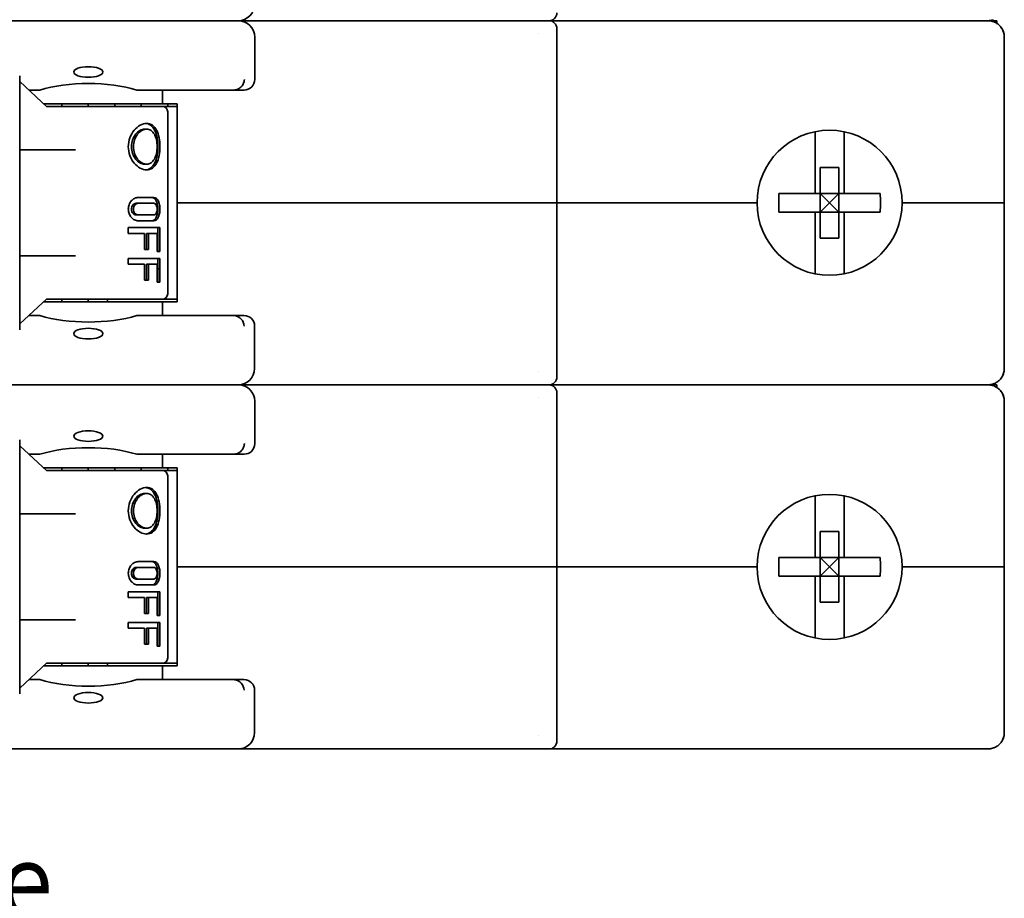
# Model space of a CAD drawing. Header units: millimetres. Extents: x 191 to 396, y 67 to 223.
# Tile 13 of 14: x 349 to 396, y 152 to 194. Entities that reach past the tile are written whole.
import ezdxf

# ---------------------------------------------------------------- set-up
doc = ezdxf.new("R2010")
doc.units = ezdxf.units.MM
doc.layers.add('Symbol (ISO)', color=7, linetype='Continuous', lineweight=25)
doc.layers.add('Visible (ISO)', color=7, linetype='Continuous', lineweight=35)
doc.styles.add('Label Text (ISO)', font='TAHOMA.TTF')

msp = doc.modelspace()

# ---------------------------------------------------------------- linework, layer by layer
at = {"layer": 'Visible (ISO)'}
for p, q in [((359.717, 194.343), (345.318, 194.343)), ((374.507, 194.343), (359.717, 194.343)), ((359.717, 194.343), (374.507, 194.343)), ((374.507, 194.343), (374.615, 194.343)), ((374.507, 194.343), (374.507, 194.343)), ((374.615, 194.343), (374.507, 194.343)), ((395.266, 194.343), (374.615, 194.343)), ((374.615, 194.343), (395.266, 194.343)), ((395.266, 194.343), (395.672, 194.343)), ((395.672, 194.343), (395.266, 194.343)), ((395.672, 194.343), (396.101, 194.343)), ((396.101, 194.216), (396.101, 194.343)), ((374.133, 193.713), (374.133, 193.713)), ((374.996, 185.605), (374.996, 193.962)), ((360.504, 193.555), (360.504, 191.522)), ((396.459, 185.605), (396.459, 193.555)), ((349.226, 179.509), (349.226, 191.701)), ((350.526, 190.214), (349.226, 191.418)), ((349.662, 191.014), (350.196, 191.014)), ((354.839, 191.014), (359.494, 191.014)), ((356.073, 191.014), (356.073, 190.355)), ((359.996, 191.014), (359.494, 191.014)), ((350.374, 190.355), (356.073, 190.355)), ((351.247, 190.355), (351.247, 190.228)), ((352.517, 190.355), (352.517, 190.228)), ((353.787, 190.355), (353.787, 190.228)), ((355.057, 190.355), (355.057, 190.228)), ((356.073, 190.355), (356.785, 190.355)), ((356.327, 190.355), (356.327, 190.228)), ((356.785, 185.605), (356.785, 190.355)), ((351.009, 190.228), (350.511, 190.228)), ((351.572, 190.228), (351.009, 190.228)), ((351.572, 190.228), (356.073, 190.228)), ((356.132, 190.228), (356.073, 190.228)), ((356.676, 190.228), (356.132, 190.228)), ((356.327, 181.236), (356.327, 189.974)), ((356.785, 190.228), (356.676, 190.228)), ((355.224, 189.136), (355.318, 189.136)), ((387.379, 186.049), (387.379, 189.014)), ((388.776, 189.014), (388.776, 186.049)), ((349.262, 188.018), (349.262, 188.018)), ((349.293, 188.145), (349.293, 188.145)), ((349.293, 188.145), (351.901, 188.145)), ((355.224, 187.459), (355.318, 187.459)), ((387.633, 186.049), (387.633, 187.303)), ((387.633, 187.303), (388.522, 187.303)), ((388.522, 186.049), (388.522, 187.303)), ((354.908, 185.859), (355.666, 185.859)), ((387.379, 186.049), (385.646, 186.049)), ((387.633, 186.049), (387.379, 186.049)), ((387.633, 186.049), (388.522, 186.049)), ((387.633, 186.049), (388.077, 185.605)), ((387.633, 185.16), (387.633, 186.049)), ((388.077, 185.605), (388.522, 186.049)), ((388.776, 186.049), (388.522, 186.049)), ((388.522, 185.16), (388.522, 186.049)), ((390.509, 186.049), (388.776, 186.049)), ((354.814, 185.58), (354.908, 185.58)), ((355.666, 185.58), (354.908, 185.58)), ((373.803, 185.605), (356.785, 185.605)), ((356.785, 185.605), (356.785, 180.855)), ((373.803, 185.605), (356.785, 185.605)), ((374.996, 185.605), (373.803, 185.605)), ((373.803, 185.605), (374.996, 185.605)), ((384.598, 185.605), (374.996, 185.605)), ((374.996, 185.605), (374.996, 177.248)), ((384.598, 185.605), (374.996, 185.605)), ((387.379, 185.16), (385.646, 185.16)), ((387.633, 185.16), (387.379, 185.16)), ((387.379, 182.196), (387.379, 185.16)), ((388.077, 185.605), (387.633, 185.16)), ((387.633, 183.907), (387.633, 185.16)), ((387.633, 185.16), (388.522, 185.16)), ((388.522, 185.16), (388.077, 185.605)), ((388.522, 183.907), (388.522, 185.16)), ((388.776, 185.16), (388.522, 185.16)), ((388.776, 185.16), (388.776, 182.196)), ((390.509, 185.16), (388.776, 185.16)), ((395.266, 185.605), (391.557, 185.605)), ((395.266, 185.605), (391.557, 185.605)), ((396.459, 185.605), (395.266, 185.605)), ((395.266, 185.605), (396.459, 185.605)), ((396.459, 185.605), (396.459, 177.655)), ((354.908, 185.021), (354.814, 185.021)), ((354.908, 185.021), (355.666, 185.021)), ((355.666, 184.741), (354.908, 184.741)), ((354.437, 184.132), (354.437, 184.411)), ((354.437, 184.411), (355.952, 184.411)), ((355.855, 184.411), (355.855, 183.268)), ((355.952, 183.268), (355.952, 184.411)), ((355.221, 184.132), (354.437, 184.132)), ((355.221, 183.37), (355.221, 184.132)), ((355.317, 183.37), (355.317, 184.132)), ((355.317, 184.132), (355.411, 184.132)), ((355.817, 184.132), (355.411, 184.132)), ((355.411, 183.37), (355.411, 184.132)), ((355.817, 183.268), (355.817, 184.132)), ((387.633, 183.907), (388.522, 183.907)), ((355.411, 183.37), (355.221, 183.37)), ((355.952, 183.268), (355.817, 183.268)), ((351.901, 183.065), (349.293, 183.065)), ((349.293, 183.065), (349.293, 183.065)), ((354.437, 182.659), (354.437, 182.938)), ((354.437, 182.938), (355.952, 182.938)), ((355.855, 182.938), (355.855, 181.795)), ((355.952, 181.795), (355.952, 182.938)), ((355.221, 182.659), (354.437, 182.659)), ((355.221, 181.897), (355.221, 182.659)), ((355.317, 181.897), (355.317, 182.659)), ((355.317, 182.659), (355.411, 182.659)), ((355.817, 182.659), (355.411, 182.659)), ((355.411, 181.897), (355.411, 182.659)), ((355.817, 181.795), (355.817, 182.659)), ((355.855, 182.43), (355.952, 182.43)), ((355.411, 181.897), (355.221, 181.897)), ((355.952, 181.795), (355.817, 181.795)), ((349.226, 179.792), (350.526, 180.996)), ((350.511, 180.982), (351.009, 180.982)), ((351.009, 180.982), (351.572, 180.982)), ((351.247, 180.855), (351.247, 180.982)), ((356.073, 180.982), (351.572, 180.982)), ((352.517, 180.855), (352.517, 180.982)), ((353.446, 180.982), (353.442, 180.855)), ((356.073, 180.982), (356.132, 180.982)), ((356.132, 180.982), (356.676, 180.982)), ((356.676, 180.982), (356.785, 180.982)), ((356.073, 180.855), (350.374, 180.855)), ((356.785, 180.855), (356.073, 180.855)), ((356.073, 180.195), (356.073, 180.855)), ((349.661, 180.195), (350.194, 180.195)), ((354.84, 180.195), (359.483, 180.195)), ((359.985, 180.195), (359.483, 180.195)), ((360.493, 179.687), (360.493, 177.655)), ((374.133, 177.497), (374.133, 177.497)), ((359.717, 176.867), (345.318, 176.867)), ((374.507, 176.867), (359.717, 176.867)), ((359.717, 176.867), (374.507, 176.867)), ((374.507, 176.867), (374.615, 176.867)), ((374.507, 176.867), (374.507, 176.867)), ((374.615, 176.867), (374.507, 176.867)), ((395.266, 176.867), (374.615, 176.867)), ((374.615, 176.867), (395.266, 176.867)), ((395.266, 176.867), (395.672, 176.867)), ((395.672, 176.867), (395.266, 176.867)), ((396.101, 176.867), (395.672, 176.867)), ((396.101, 176.74), (396.101, 176.867)), ((374.133, 176.237), (374.133, 176.237)), ((374.996, 168.13), (374.996, 176.486)), ((360.504, 176.08), (360.504, 174.047)), ((396.459, 168.13), (396.459, 176.08)), ((349.226, 162.034), (349.226, 174.226)), ((350.526, 172.739), (349.226, 173.943)), ((349.662, 173.539), (350.196, 173.539)), ((354.839, 173.539), (359.494, 173.539)), ((356.073, 173.539), (356.073, 172.88)), ((359.996, 173.539), (359.494, 173.539)), ((350.374, 172.88), (356.073, 172.88)), ((351.247, 172.88), (351.247, 172.753)), ((352.517, 172.88), (352.517, 172.753)), ((353.787, 172.88), (353.787, 172.753)), ((355.057, 172.88), (355.057, 172.753)), ((356.073, 172.88), (356.785, 172.88)), ((356.327, 172.88), (356.327, 172.753)), ((356.785, 168.13), (356.785, 172.88)), ((351.009, 172.753), (350.511, 172.753)), ((351.572, 172.753), (351.009, 172.753)), ((351.572, 172.753), (356.073, 172.753)), ((356.132, 172.753), (356.073, 172.753)), ((356.676, 172.753), (356.132, 172.753)), ((356.327, 163.761), (356.327, 172.499)), ((356.785, 172.753), (356.676, 172.753)), ((355.224, 171.66), (355.318, 171.66)), ((387.379, 168.574), (387.379, 171.539)), ((388.776, 171.539), (388.776, 168.574)), ((349.262, 170.543), (349.262, 170.543)), ((349.293, 170.67), (351.901, 170.67)), ((355.224, 169.984), (355.318, 169.984)), ((387.633, 168.574), (387.633, 169.828)), ((387.633, 169.828), (388.522, 169.828)), ((388.522, 168.574), (388.522, 169.828)), ((354.908, 168.384), (355.666, 168.384)), ((387.379, 168.574), (385.646, 168.574)), ((387.633, 168.574), (387.379, 168.574)), ((387.633, 168.574), (388.522, 168.574)), ((387.633, 168.574), (388.077, 168.13)), ((387.633, 167.685), (387.633, 168.574)), ((388.077, 168.13), (388.522, 168.574)), ((388.776, 168.574), (388.522, 168.574)), ((388.522, 167.685), (388.522, 168.574)), ((390.509, 168.574), (388.776, 168.574)), ((354.814, 168.104), (354.908, 168.104)), ((355.666, 168.104), (354.908, 168.104)), ((373.803, 168.13), (356.785, 168.13)), ((356.785, 168.13), (356.785, 163.38)), ((373.803, 168.13), (356.785, 168.13)), ((374.996, 168.13), (373.803, 168.13)), ((373.803, 168.13), (374.996, 168.13)), ((384.598, 168.13), (374.996, 168.13)), ((374.996, 168.13), (374.996, 159.773)), ((384.598, 168.13), (374.996, 168.13)), ((387.379, 167.685), (385.646, 167.685)), ((387.633, 167.685), (387.379, 167.685)), ((387.379, 164.721), (387.379, 167.685)), ((388.077, 168.13), (387.633, 167.685)), ((387.633, 166.432), (387.633, 167.685)), ((387.633, 167.685), (388.522, 167.685)), ((388.522, 167.685), (388.077, 168.13)), ((388.522, 166.432), (388.522, 167.685)), ((388.776, 167.685), (388.522, 167.685)), ((388.776, 167.685), (388.776, 164.721)), ((390.509, 167.685), (388.776, 167.685)), ((395.266, 168.13), (391.557, 168.13)), ((395.266, 168.13), (391.557, 168.13)), ((396.459, 168.13), (395.266, 168.13)), ((395.266, 168.13), (396.459, 168.13)), ((396.459, 168.13), (396.459, 160.18)), ((354.908, 167.546), (354.814, 167.546)), ((354.908, 167.546), (355.666, 167.546)), ((355.666, 167.266), (354.908, 167.266)), ((354.437, 166.657), (354.437, 166.936)), ((354.437, 166.936), (355.952, 166.936)), ((355.855, 166.936), (355.855, 165.793)), ((355.952, 165.793), (355.952, 166.936)), ((355.221, 166.657), (354.437, 166.657)), ((355.221, 165.895), (355.221, 166.657)), ((355.317, 165.895), (355.317, 166.657)), ((355.317, 166.657), (355.411, 166.657)), ((355.817, 166.657), (355.411, 166.657)), ((355.411, 165.895), (355.411, 166.657)), ((355.817, 165.793), (355.817, 166.657)), ((387.633, 166.432), (388.522, 166.432)), ((355.411, 165.895), (355.221, 165.895)), ((355.952, 165.793), (355.817, 165.793)), ((351.901, 165.59), (349.293, 165.59)), ((349.293, 165.59), (349.293, 165.59)), ((354.437, 165.183), (354.437, 165.463)), ((354.437, 165.463), (355.952, 165.463)), ((355.855, 164.32), (355.855, 165.463)), ((355.952, 164.32), (355.952, 165.463)), ((355.221, 165.183), (354.437, 165.183)), ((355.221, 164.421), (355.221, 165.183)), ((355.317, 164.421), (355.317, 165.183)), ((355.317, 165.183), (355.411, 165.183)), ((355.817, 165.183), (355.411, 165.183)), ((355.411, 164.421), (355.411, 165.183)), ((355.817, 164.32), (355.817, 165.183)), ((355.411, 164.421), (355.221, 164.421)), ((355.952, 164.32), (355.817, 164.32)), ((349.226, 162.316), (350.526, 163.521)), ((350.511, 163.507), (351.009, 163.507)), ((351.009, 163.507), (351.572, 163.507)), ((351.247, 163.38), (351.247, 163.507)), ((356.073, 163.507), (351.572, 163.507)), ((352.517, 163.38), (352.517, 163.507)), ((353.446, 163.507), (353.442, 163.38)), ((356.073, 163.507), (356.132, 163.507)), ((356.132, 163.507), (356.676, 163.507)), ((356.676, 163.507), (356.785, 163.507)), ((356.073, 163.38), (350.374, 163.38)), ((356.785, 163.38), (356.073, 163.38)), ((356.073, 162.72), (356.073, 163.38)), ((349.661, 162.72), (350.194, 162.72)), ((354.84, 162.72), (359.483, 162.72)), ((359.985, 162.72), (359.483, 162.72)), ((360.493, 162.212), (360.493, 160.18)), ((374.133, 160.022), (374.133, 160.022)), ((345.329, 159.392), (359.706, 159.392)), ((374.507, 159.392), (359.706, 159.392)), ((374.507, 159.392), (359.706, 159.392)), ((374.615, 159.392), (374.507, 159.392)), ((395.266, 159.392), (374.615, 159.392)), ((395.266, 159.392), (395.672, 159.392)), ((395.672, 159.392), (395.672, 159.392))]:
    msp.add_line(p, q, dxfattribs=at)
for centre, radius, start, end in [((359.706, 195.13), 0.787, 270, 0), ((374.615, 194.724), 0.381, 270, 0), ((359.717, 193.555), 0.787, 0, 90), ((374.615, 193.962), 0.381, 0, 90), ((359.996, 191.522), 0.508, 270, 0), ((356.073, 189.974), 0.254, 0, 89.9999), ((388.077, 185.605), 3.48, 0, 180), ((388.077, 185.605), 3.48, 180, 0), ((356.073, 181.236), 0.254, 270.0001, 0), ((359.985, 179.687), 0.508, 0, 90), ((359.706, 177.655), 0.787, 270, 0), ((374.615, 177.248), 0.381, 270, 0), ((359.717, 176.08), 0.787, 0, 90), ((374.615, 176.486), 0.381, 0, 90), ((359.996, 174.047), 0.508, 270, 0), ((356.073, 172.499), 0.254, 0, 89.9999), ((388.077, 168.13), 3.48, 0, 180), ((388.077, 168.13), 3.48, 180, 0), ((356.073, 163.761), 0.254, 270.0001, 0), ((359.985, 162.212), 0.508, 0, 90), ((359.706, 160.18), 0.787, 270, 0), ((374.615, 159.773), 0.381, 270, 0)]:
    msp.add_arc(centre, radius, start, end, dxfattribs=at)
for centre, major_axis, ratio, start_param, end_param in [((395.672, 194.724), (0, -0.381), 0.5, 6.283145, 6.283193), ((395.672, 193.962), (0, 0.381), 0.5, 6.283133, 6.283189), ((352.517, 190.034), (-3.556, 0), 0.363755, 4.000947, 5.423831), ((358.73, 191.724), (-0.977, 0.628), 0.338956, 2.656224, 2.757236), ((389.912, 185.605), (0, 8.067), 0.529662, 1.515665, 1.625928), ((386.243, 185.605), (0, -8.067), 0.529662, 1.515665, 1.625928), ((352.517, 181.175), (3.556, 0), 0.36397, 4.000521, 5.424257), ((358.73, 179.496), (0.965, 0.617), 0.34045, 0.387511, 0.489472), ((359.517, 179.688), (-0.199, 0.473), 0.915412, 4.343383, 5.795969), ((395.672, 177.248), (0, -0.381), 0.5, 6.283145, 6.283193), ((395.672, 176.486), (0, 0.381), 0.5, 6.283104, 6.283138), ((352.517, 172.559), (-3.556, 0), 0.363755, 4.000947, 5.423831), ((358.73, 174.248), (-0.977, 0.628), 0.338956, 2.656224, 2.757236), ((389.912, 168.13), (0, 8.067), 0.529662, 1.515665, 1.625928), ((386.243, 168.13), (0, -8.067), 0.529662, 1.515665, 1.625928), ((352.517, 163.7), (3.556, 0), 0.36397, 4.000521, 5.424257), ((358.73, 162.021), (0.965, 0.617), 0.34045, 0.387511, 0.489472), ((359.517, 162.212), (-0.199, 0.473), 0.915412, 4.343383, 5.795969), ((395.672, 159.773), (0, -0.381), 0.5, 0.00001, 0.000053)]:
    msp.add_ellipse(centre, major_axis=major_axis, ratio=ratio, start_param=start_param, end_param=end_param, dxfattribs=at)
for centre, ratio in [((352.517, 191.882), 0.363755), ((352.517, 179.326), 0.36397), ((352.517, 174.407), 0.363755), ((352.517, 161.851), 0.36397)]:
    msp.add_ellipse(centre, major_axis=(0.699, 0), ratio=ratio, dxfattribs=at)
for points in [[(374.507, 194.343), (374.507, 194.343), (374.507, 194.343), (374.507, 194.343)], [(395.672, 194.343), (395.672, 194.343), (395.672, 194.343), (395.672, 194.343)], [(395.683, 194.343), (395.68, 194.343), (395.677, 194.343), (395.674, 194.343)], [(395.674, 194.343), (395.678, 194.343), (395.683, 194.343), (395.688, 194.342)], [(395.946, 194.392), (395.912, 194.379), (395.877, 194.369), (395.841, 194.361)], [(395.843, 194.324), (395.879, 194.316), (395.915, 194.305), (395.949, 194.292)], [(396.309, 194.018), (396.368, 193.937), (396.411, 193.845), (396.435, 193.75)], [(349.293, 183.065), (349.271, 183.065), (349.246, 183.059), (349.226, 183.05)], [(396.435, 177.46), (396.411, 177.365), (396.368, 177.273), (396.308, 177.191)], [(374.507, 176.867), (374.507, 176.867), (374.507, 176.867), (374.507, 176.867)], [(395.683, 176.867), (395.68, 176.867), (395.677, 176.867), (395.674, 176.867)], [(395.674, 176.867), (395.678, 176.867), (395.683, 176.867), (395.688, 176.867)], [(395.946, 176.917), (395.912, 176.904), (395.877, 176.894), (395.841, 176.886)], [(395.843, 176.849), (395.879, 176.841), (395.915, 176.83), (395.949, 176.817)], [(396.309, 176.543), (396.368, 176.462), (396.411, 176.37), (396.435, 176.275)], [(349.293, 165.59), (349.271, 165.59), (349.246, 165.584), (349.226, 165.575)], [(396.435, 159.985), (396.411, 159.89), (396.368, 159.798), (396.308, 159.716)], [(374.507, 159.392), (374.507, 159.392), (374.507, 159.392), (374.507, 159.392)], [(395.684, 159.392), (395.68, 159.392), (395.677, 159.392), (395.674, 159.392)], [(395.946, 159.441), (395.912, 159.429), (395.877, 159.418), (395.841, 159.41)]]:
    msp.add_open_spline(points, degree=3, dxfattribs=at)
for points, knots in [([(395.841, 194.361), (395.839, 194.361), (395.838, 194.36), (395.836, 194.36), (395.782, 194.348), (395.727, 194.343), (395.672, 194.343)], [0.8531138, 0.8531138, 0.8531138, 0.8531138, 0.8571429, 0.8571429, 0.8571429, 0.999979, 0.999979, 0.999979, 0.999979]), ([(395.688, 194.342), (395.737, 194.341), (395.787, 194.336), (395.836, 194.325), (395.838, 194.325), (395.84, 194.324), (395.843, 194.324)], [0.013591, 0.013591, 0.013591, 0.013591, 0.1428571, 0.1428571, 0.1428571, 0.1485432, 0.1485432, 0.1485432, 0.1485432]), ([(395.949, 194.292), (395.965, 194.286), (395.98, 194.28), (395.996, 194.273), (396.047, 194.25), (396.097, 194.22), (396.144, 194.186), (396.19, 194.151), (396.234, 194.11), (396.273, 194.064), (396.311, 194.019), (396.345, 193.968), (396.373, 193.914), (396.401, 193.859), (396.423, 193.8), (396.437, 193.74), (396.452, 193.68), (396.459, 193.618), (396.459, 193.555)], [0.2431396, 0.2431396, 0.2431396, 0.2431396, 0.2857143, 0.2857143, 0.2857143, 0.4285714, 0.4285714, 0.4285714, 0.5714286, 0.5714286, 0.5714286, 0.7142857, 0.7142857, 0.7142857, 0.8571429, 0.8571429, 0.8571429, 1, 1, 1, 1]), ([(359.555, 191.018), (359.61, 191.025), (359.663, 191.041), (359.77, 191.096), (359.821, 191.136), (359.908, 191.234), (359.943, 191.291), (359.984, 191.396), (359.995, 191.44), (360.002, 191.498), (360.004, 191.51), (360.004, 191.522)], [0.000001, 0.000001, 0.000001, 0.000001, 0.01737035, 0.01737035, 0.03712011, 0.03712011, 0.0569536, 0.0569536, 0.07078215, 0.07078215, 0.07446974, 0.07446974, 0.07446974, 0.07446974]), ([(355.318, 187.18), (355.222, 187.18), (355.114, 187.208), (354.904, 187.322), (354.803, 187.408), (354.639, 187.606), (354.564, 187.731), (354.463, 188.006), (354.437, 188.156), (354.437, 188.439), (354.463, 188.589), (354.564, 188.864), (354.639, 188.989), (354.803, 189.186), (354.904, 189.272), (355.114, 189.387), (355.222, 189.415), (355.318, 189.415)], [-0.5084245, -0.5084245, -0.5084245, -0.5084245, -0.4660615, -0.4660615, -0.4236986, -0.4236986, -0.3813241, -0.3813241, -0.3389497, -0.3389497, -0.2965752, -0.2965752, -0.2542008, -0.2542008, -0.2118378, -0.2118378, -0.1694748, -0.1694748, -0.1694748, -0.1694748]), ([(355.27, 187.182), (355.35, 187.19), (355.428, 187.217), (355.578, 187.323), (355.646, 187.408), (355.748, 187.606), (355.789, 187.731), (355.842, 188.006), (355.855, 188.156), (355.855, 188.297), (355.855, 188.439), (355.842, 188.589), (355.789, 188.864), (355.748, 188.989), (355.646, 189.186), (355.578, 189.272), (355.428, 189.377), (355.35, 189.405), (355.27, 189.413)], [-0.162731, -0.162731, -0.162731, -0.162731, -0.1271723, -0.1271723, -0.0847904, -0.0847904, -0.0423952, -0.0423952, 0, 0, 0, 0.0423952, 0.0423952, 0.0847904, 0.0847904, 0.1271723, 0.1271723, 0.162731, 0.162731, 0.162731, 0.162731]), ([(355.318, 189.415), (355.413, 189.415), (355.509, 189.387), (355.672, 189.272), (355.741, 189.186), (355.844, 188.989), (355.886, 188.864), (355.94, 188.589), (355.952, 188.439), (355.952, 188.297), (355.952, 188.156), (355.94, 188.006), (355.886, 187.731), (355.844, 187.606), (355.741, 187.408), (355.672, 187.322), (355.509, 187.208), (355.413, 187.18), (355.318, 187.18)], [-0.1694748, -0.1694748, -0.1694748, -0.1694748, -0.1271119, -0.1271119, -0.0847489, -0.0847489, -0.0423745, -0.0423745, 0, 0, 0, 0.0423745, 0.0423745, 0.0847489, 0.0847489, 0.1271119, 0.1271119, 0.1694748, 0.1694748, 0.1694748, 0.1694748]), ([(355.224, 187.459), (355.153, 187.459), (355.073, 187.48), (354.92, 187.566), (354.846, 187.63), (354.728, 187.779), (354.675, 187.873), (354.603, 188.079), (354.585, 188.192), (354.585, 188.403), (354.603, 188.515), (354.675, 188.722), (354.728, 188.816), (354.846, 188.964), (354.92, 189.029), (355.073, 189.114), (355.153, 189.136), (355.224, 189.136)], [-0.3803251, -0.3803251, -0.3803251, -0.3803251, -0.3486328, -0.3486328, -0.3169406, -0.3169406, -0.2852453, -0.2852453, -0.25355, -0.25355, -0.2218548, -0.2218548, -0.1901595, -0.1901595, -0.1584673, -0.1584673, -0.126775, -0.126775, -0.126775, -0.126775]), ([(355.318, 189.136), (355.246, 189.136), (355.166, 189.114), (355.013, 189.029), (354.941, 188.964), (354.823, 188.816), (354.77, 188.722), (354.699, 188.515), (354.681, 188.403), (354.681, 188.192), (354.699, 188.079), (354.77, 187.873), (354.823, 187.779), (354.941, 187.63), (355.013, 187.566), (355.166, 187.48), (355.246, 187.459), (355.318, 187.459)], [0.1267428, 0.1267428, 0.1267428, 0.1267428, 0.1584272, 0.1584272, 0.1901116, 0.1901116, 0.2217986, 0.2217986, 0.2534856, 0.2534856, 0.2851727, 0.2851727, 0.3168597, 0.3168597, 0.3485441, 0.3485441, 0.3802285, 0.3802285, 0.3802285, 0.3802285]), ([(355.318, 187.459), (355.389, 187.459), (355.462, 187.48), (355.589, 187.566), (355.644, 187.63), (355.727, 187.779), (355.762, 187.873), (355.807, 188.079), (355.817, 188.192), (355.817, 188.297), (355.817, 188.403), (355.807, 188.515), (355.762, 188.722), (355.727, 188.816), (355.644, 188.964), (355.589, 189.029), (355.462, 189.114), (355.389, 189.136), (355.318, 189.136)], [0.3802285, 0.3802285, 0.3802285, 0.3802285, 0.4119129, 0.4119129, 0.4435973, 0.4435973, 0.4752843, 0.4752843, 0.5069713, 0.5069713, 0.5069713, 0.5386583, 0.5386583, 0.5703453, 0.5703453, 0.6020297, 0.6020297, 0.6337141, 0.6337141, 0.6337141, 0.6337141]), ([(349.226, 188.16), (349.241, 188.153), (349.258, 188.148), (349.281, 188.145), (349.287, 188.145), (349.293, 188.145)], [0.07470529, 0.07470529, 0.07470529, 0.07470529, 0.08440423, 0.08440423, 0.08793289, 0.08793289, 0.08793289, 0.08793289]), ([(354.908, 184.741), (354.853, 184.741), (354.792, 184.756), (354.677, 184.813), (354.623, 184.857), (354.538, 184.956), (354.5, 185.018), (354.449, 185.155), (354.437, 185.23), (354.437, 185.37), (354.449, 185.445), (354.5, 185.582), (354.538, 185.644), (354.623, 185.744), (354.677, 185.787), (354.792, 185.845), (354.853, 185.859), (354.908, 185.859)], [-0.2548191, -0.2548191, -0.2548191, -0.2548191, -0.2333066, -0.2333066, -0.2117941, -0.2117941, -0.1907005, -0.1907005, -0.169607, -0.169607, -0.1485135, -0.1485135, -0.12742, -0.12742, -0.1059074, -0.1059074, -0.0843949, -0.0843949, -0.0843949, -0.0843949]), ([(355.572, 184.741), (355.612, 184.741), (355.653, 184.756), (355.725, 184.813), (355.756, 184.857), (355.803, 184.956), (355.823, 185.018), (355.848, 185.155), (355.855, 185.23), (355.855, 185.3), (355.855, 185.371), (355.848, 185.445), (355.823, 185.582), (355.803, 185.644), (355.756, 185.744), (355.725, 185.787), (355.653, 185.845), (355.612, 185.859), (355.572, 185.859)], [0.2541049, 0.2541049, 0.2541049, 0.2541049, 0.2756513, 0.2756513, 0.2971977, 0.2971977, 0.3182948, 0.3182948, 0.339392, 0.339392, 0.339392, 0.3604891, 0.3604891, 0.3815863, 0.3815863, 0.4031326, 0.4031326, 0.424679, 0.424679, 0.424679, 0.424679]), ([(355.666, 185.859), (355.707, 185.859), (355.748, 185.845), (355.82, 185.787), (355.852, 185.744), (355.9, 185.644), (355.92, 185.582), (355.946, 185.445), (355.952, 185.37), (355.952, 185.3), (355.952, 185.23), (355.946, 185.155), (355.92, 185.018), (355.9, 184.956), (355.852, 184.857), (355.82, 184.813), (355.748, 184.756), (355.707, 184.741), (355.666, 184.741)], [-0.0852121, -0.0852121, -0.0852121, -0.0852121, -0.0636996, -0.0636996, -0.042187, -0.042187, -0.0210935, -0.0210935, 0, 0, 0, 0.0210935, 0.0210935, 0.042187, 0.042187, 0.0636996, 0.0636996, 0.0852121, 0.0852121, 0.0852121, 0.0852121]), ([(354.814, 185.021), (354.786, 185.021), (354.756, 185.028), (354.7, 185.057), (354.674, 185.078), (354.633, 185.128), (354.615, 185.159), (354.591, 185.228), (354.585, 185.265), (354.585, 185.335), (354.591, 185.373), (354.615, 185.441), (354.633, 185.472), (354.674, 185.522), (354.7, 185.544), (354.756, 185.573), (354.786, 185.58), (354.814, 185.58)], [-0.12720273, -0.12720273, -0.12720273, -0.12720273, -0.11649434, -0.11649434, -0.10578595, -0.10578595, -0.09525785, -0.09525785, -0.08472974, -0.08472974, -0.07420164, -0.07420164, -0.06367354, -0.06367354, -0.05296515, -0.05296515, -0.04225676, -0.04225676, -0.04225676, -0.04225676]), ([(354.908, 185.58), (354.881, 185.58), (354.851, 185.573), (354.795, 185.544), (354.769, 185.522), (354.728, 185.472), (354.71, 185.441), (354.687, 185.373), (354.681, 185.335), (354.681, 185.265), (354.687, 185.228), (354.71, 185.159), (354.728, 185.128), (354.769, 185.078), (354.795, 185.057), (354.851, 185.028), (354.881, 185.021), (354.908, 185.021)], [0.04224626, 0.04224626, 0.04224626, 0.04224626, 0.05294229, 0.05294229, 0.06363833, 0.06363833, 0.07416615, 0.07416615, 0.08469397, 0.08469397, 0.09522178, 0.09522178, 0.1057496, 0.1057496, 0.11644564, 0.11644564, 0.12714167, 0.12714167, 0.12714167, 0.12714167]), ([(355.666, 185.021), (355.686, 185.021), (355.707, 185.028), (355.745, 185.057), (355.762, 185.078), (355.788, 185.128), (355.799, 185.159), (355.814, 185.228), (355.817, 185.265), (355.817, 185.3), (355.817, 185.335), (355.814, 185.373), (355.799, 185.441), (355.788, 185.472), (355.762, 185.522), (355.745, 185.544), (355.707, 185.573), (355.686, 185.58), (355.666, 185.58)], [0.12694023, 0.12694023, 0.12694023, 0.12694023, 0.13763626, 0.13763626, 0.14833229, 0.14833229, 0.15886011, 0.15886011, 0.16938793, 0.16938793, 0.16938793, 0.17991575, 0.17991575, 0.19044357, 0.19044357, 0.2011396, 0.2011396, 0.21183564, 0.21183564, 0.21183564, 0.21183564]), ([(396.459, 177.655), (396.459, 177.593), (396.452, 177.531), (396.438, 177.471), (396.423, 177.41), (396.401, 177.351), (396.373, 177.297), (396.345, 177.242), (396.312, 177.191), (396.273, 177.146), (396.234, 177.1), (396.191, 177.06), (396.144, 177.025), (396.098, 176.99), (396.048, 176.96), (395.996, 176.937), (395.979, 176.93), (395.963, 176.923), (395.946, 176.917)], [0, 0, 0, 0, 0.1428571, 0.1428571, 0.1428571, 0.2857143, 0.2857143, 0.2857143, 0.4285714, 0.4285714, 0.4285714, 0.5714286, 0.5714286, 0.5714286, 0.7142857, 0.7142857, 0.7142857, 0.7598635, 0.7598635, 0.7598635, 0.7598635]), ([(395.841, 176.886), (395.839, 176.885), (395.838, 176.885), (395.836, 176.885), (395.782, 176.873), (395.727, 176.867), (395.672, 176.867)], [0.8531138, 0.8531138, 0.8531138, 0.8531138, 0.8571429, 0.8571429, 0.8571429, 0.999979, 0.999979, 0.999979, 0.999979]), ([(395.672, 176.867), (395.727, 176.867), (395.782, 176.862), (395.836, 176.85), (395.838, 176.85), (395.84, 176.849), (395.843, 176.849)], [0.0000468, 0.0000468, 0.0000468, 0.0000468, 0.1428571, 0.1428571, 0.1428571, 0.1485432, 0.1485432, 0.1485432, 0.1485432]), ([(395.949, 176.817), (395.965, 176.811), (395.98, 176.805), (395.996, 176.798), (396.047, 176.774), (396.097, 176.745), (396.144, 176.71), (396.19, 176.675), (396.234, 176.635), (396.273, 176.589), (396.311, 176.544), (396.345, 176.493), (396.373, 176.439), (396.401, 176.384), (396.423, 176.325), (396.437, 176.265), (396.452, 176.205), (396.459, 176.143), (396.459, 176.08)], [0.2431396, 0.2431396, 0.2431396, 0.2431396, 0.2857143, 0.2857143, 0.2857143, 0.4285714, 0.4285714, 0.4285714, 0.5714286, 0.5714286, 0.5714286, 0.7142857, 0.7142857, 0.7142857, 0.8571429, 0.8571429, 0.8571429, 1, 1, 1, 1]), ([(359.555, 173.543), (359.61, 173.55), (359.663, 173.566), (359.77, 173.621), (359.821, 173.661), (359.908, 173.759), (359.943, 173.816), (359.984, 173.92), (359.995, 173.965), (360.002, 174.023), (360.004, 174.035), (360.004, 174.047)], [0.000001, 0.000001, 0.000001, 0.000001, 0.01737035, 0.01737035, 0.03712011, 0.03712011, 0.0569536, 0.0569536, 0.07078215, 0.07078215, 0.07446974, 0.07446974, 0.07446974, 0.07446974]), ([(355.318, 169.705), (355.222, 169.705), (355.114, 169.733), (354.904, 169.847), (354.803, 169.933), (354.639, 170.131), (354.564, 170.256), (354.463, 170.531), (354.437, 170.681), (354.437, 170.963), (354.463, 171.113), (354.564, 171.389), (354.639, 171.514), (354.803, 171.711), (354.904, 171.797), (355.114, 171.911), (355.222, 171.94), (355.318, 171.94)], [-0.5084245, -0.5084245, -0.5084245, -0.5084245, -0.4660615, -0.4660615, -0.4236986, -0.4236986, -0.3813241, -0.3813241, -0.3389497, -0.3389497, -0.2965752, -0.2965752, -0.2542008, -0.2542008, -0.2118378, -0.2118378, -0.1694748, -0.1694748, -0.1694748, -0.1694748]), ([(355.27, 169.707), (355.35, 169.714), (355.428, 169.742), (355.578, 169.847), (355.646, 169.933), (355.748, 170.131), (355.789, 170.256), (355.842, 170.531), (355.855, 170.681), (355.855, 170.822), (355.855, 170.963), (355.842, 171.114), (355.789, 171.389), (355.748, 171.514), (355.646, 171.711), (355.578, 171.797), (355.428, 171.902), (355.35, 171.93), (355.27, 171.938)], [-0.162731, -0.162731, -0.162731, -0.162731, -0.1271723, -0.1271723, -0.0847904, -0.0847904, -0.0423952, -0.0423952, 0, 0, 0, 0.0423952, 0.0423952, 0.0847904, 0.0847904, 0.1271723, 0.1271723, 0.162731, 0.162731, 0.162731, 0.162731]), ([(355.318, 171.94), (355.413, 171.94), (355.509, 171.911), (355.672, 171.797), (355.741, 171.711), (355.844, 171.514), (355.886, 171.389), (355.94, 171.113), (355.952, 170.963), (355.952, 170.822), (355.952, 170.681), (355.94, 170.531), (355.886, 170.256), (355.844, 170.131), (355.741, 169.933), (355.672, 169.847), (355.509, 169.733), (355.413, 169.705), (355.318, 169.705)], [-0.1694748, -0.1694748, -0.1694748, -0.1694748, -0.1271119, -0.1271119, -0.0847489, -0.0847489, -0.0423745, -0.0423745, 0, 0, 0, 0.0423745, 0.0423745, 0.0847489, 0.0847489, 0.1271119, 0.1271119, 0.1694748, 0.1694748, 0.1694748, 0.1694748]), ([(355.224, 169.984), (355.153, 169.984), (355.073, 170.005), (354.92, 170.091), (354.846, 170.155), (354.728, 170.304), (354.675, 170.398), (354.603, 170.604), (354.585, 170.717), (354.585, 170.928), (354.603, 171.04), (354.675, 171.247), (354.728, 171.341), (354.846, 171.489), (354.92, 171.554), (355.073, 171.639), (355.153, 171.66), (355.224, 171.66)], [-0.3803251, -0.3803251, -0.3803251, -0.3803251, -0.3486328, -0.3486328, -0.3169406, -0.3169406, -0.2852453, -0.2852453, -0.25355, -0.25355, -0.2218548, -0.2218548, -0.1901595, -0.1901595, -0.1584673, -0.1584673, -0.126775, -0.126775, -0.126775, -0.126775]), ([(355.318, 171.66), (355.246, 171.66), (355.166, 171.639), (355.013, 171.554), (354.941, 171.489), (354.823, 171.341), (354.77, 171.247), (354.699, 171.04), (354.681, 170.928), (354.681, 170.717), (354.699, 170.604), (354.77, 170.398), (354.823, 170.304), (354.941, 170.155), (355.013, 170.091), (355.166, 170.005), (355.246, 169.984), (355.318, 169.984)], [0.1267428, 0.1267428, 0.1267428, 0.1267428, 0.1584272, 0.1584272, 0.1901116, 0.1901116, 0.2217986, 0.2217986, 0.2534856, 0.2534856, 0.2851727, 0.2851727, 0.3168597, 0.3168597, 0.3485441, 0.3485441, 0.3802285, 0.3802285, 0.3802285, 0.3802285]), ([(355.318, 169.984), (355.389, 169.984), (355.462, 170.005), (355.589, 170.091), (355.644, 170.155), (355.727, 170.304), (355.762, 170.398), (355.807, 170.604), (355.817, 170.717), (355.817, 170.822), (355.817, 170.928), (355.807, 171.04), (355.762, 171.247), (355.727, 171.341), (355.644, 171.489), (355.589, 171.554), (355.462, 171.639), (355.389, 171.66), (355.318, 171.66)], [0.3802285, 0.3802285, 0.3802285, 0.3802285, 0.4119129, 0.4119129, 0.4435973, 0.4435973, 0.4752843, 0.4752843, 0.5069713, 0.5069713, 0.5069713, 0.5386583, 0.5386583, 0.5703453, 0.5703453, 0.6020297, 0.6020297, 0.6337141, 0.6337141, 0.6337141, 0.6337141]), ([(349.226, 170.685), (349.241, 170.678), (349.258, 170.673), (349.281, 170.67), (349.287, 170.67), (349.293, 170.67)], [0.07470529, 0.07470529, 0.07470529, 0.07470529, 0.08440423, 0.08440423, 0.08793289, 0.08793289, 0.08793289, 0.08793289]), ([(354.908, 167.266), (354.853, 167.266), (354.792, 167.28), (354.677, 167.338), (354.623, 167.381), (354.538, 167.481), (354.5, 167.543), (354.449, 167.68), (354.437, 167.755), (354.437, 167.895), (354.449, 167.97), (354.5, 168.107), (354.538, 168.169), (354.623, 168.268), (354.677, 168.312), (354.792, 168.369), (354.853, 168.384), (354.908, 168.384)], [-0.2548191, -0.2548191, -0.2548191, -0.2548191, -0.2333066, -0.2333066, -0.2117941, -0.2117941, -0.1907005, -0.1907005, -0.169607, -0.169607, -0.1485135, -0.1485135, -0.12742, -0.12742, -0.1059074, -0.1059074, -0.0843949, -0.0843949, -0.0843949, -0.0843949]), ([(355.572, 167.266), (355.612, 167.266), (355.653, 167.281), (355.725, 167.338), (355.756, 167.382), (355.803, 167.481), (355.823, 167.543), (355.848, 167.68), (355.855, 167.755), (355.855, 167.825), (355.855, 167.895), (355.848, 167.97), (355.823, 168.107), (355.803, 168.169), (355.756, 168.268), (355.725, 168.312), (355.653, 168.369), (355.612, 168.384), (355.572, 168.384)], [0.2541049, 0.2541049, 0.2541049, 0.2541049, 0.2756513, 0.2756513, 0.2971977, 0.2971977, 0.3182948, 0.3182948, 0.339392, 0.339392, 0.339392, 0.3604891, 0.3604891, 0.3815863, 0.3815863, 0.4031326, 0.4031326, 0.424679, 0.424679, 0.424679, 0.424679]), ([(355.666, 168.384), (355.707, 168.384), (355.748, 168.369), (355.82, 168.312), (355.852, 168.268), (355.9, 168.169), (355.92, 168.107), (355.946, 167.97), (355.952, 167.895), (355.952, 167.825), (355.952, 167.755), (355.946, 167.68), (355.92, 167.543), (355.9, 167.481), (355.852, 167.381), (355.82, 167.338), (355.748, 167.28), (355.707, 167.266), (355.666, 167.266)], [-0.0852121, -0.0852121, -0.0852121, -0.0852121, -0.0636996, -0.0636996, -0.042187, -0.042187, -0.0210935, -0.0210935, 0, 0, 0, 0.0210935, 0.0210935, 0.042187, 0.042187, 0.0636996, 0.0636996, 0.0852121, 0.0852121, 0.0852121, 0.0852121]), ([(354.814, 167.546), (354.786, 167.546), (354.756, 167.553), (354.7, 167.581), (354.674, 167.603), (354.633, 167.653), (354.615, 167.684), (354.591, 167.753), (354.585, 167.79), (354.585, 167.86), (354.591, 167.897), (354.615, 167.966), (354.633, 167.997), (354.674, 168.047), (354.7, 168.069), (354.756, 168.097), (354.786, 168.104), (354.814, 168.104)], [-0.12720273, -0.12720273, -0.12720273, -0.12720273, -0.11649434, -0.11649434, -0.10578595, -0.10578595, -0.09525785, -0.09525785, -0.08472974, -0.08472974, -0.07420164, -0.07420164, -0.06367354, -0.06367354, -0.05296515, -0.05296515, -0.04225676, -0.04225676, -0.04225676, -0.04225676]), ([(354.908, 168.104), (354.881, 168.104), (354.851, 168.097), (354.795, 168.069), (354.769, 168.047), (354.728, 167.997), (354.71, 167.966), (354.687, 167.897), (354.681, 167.86), (354.681, 167.79), (354.687, 167.753), (354.71, 167.684), (354.728, 167.653), (354.769, 167.603), (354.795, 167.581), (354.851, 167.553), (354.881, 167.546), (354.908, 167.546)], [0.04224626, 0.04224626, 0.04224626, 0.04224626, 0.05294229, 0.05294229, 0.06363833, 0.06363833, 0.07416615, 0.07416615, 0.08469397, 0.08469397, 0.09522178, 0.09522178, 0.1057496, 0.1057496, 0.11644564, 0.11644564, 0.12714167, 0.12714167, 0.12714167, 0.12714167]), ([(355.666, 167.546), (355.686, 167.546), (355.707, 167.553), (355.745, 167.581), (355.762, 167.603), (355.788, 167.653), (355.799, 167.684), (355.814, 167.753), (355.817, 167.79), (355.817, 167.825), (355.817, 167.86), (355.814, 167.897), (355.799, 167.966), (355.788, 167.997), (355.762, 168.047), (355.745, 168.069), (355.707, 168.097), (355.686, 168.104), (355.666, 168.104)], [0.12694023, 0.12694023, 0.12694023, 0.12694023, 0.13763626, 0.13763626, 0.14833229, 0.14833229, 0.15886011, 0.15886011, 0.16938793, 0.16938793, 0.16938793, 0.17991575, 0.17991575, 0.19044357, 0.19044357, 0.2011396, 0.2011396, 0.21183564, 0.21183564, 0.21183564, 0.21183564]), ([(396.459, 160.18), (396.459, 160.117), (396.452, 160.056), (396.438, 159.995), (396.423, 159.935), (396.401, 159.876), (396.373, 159.821), (396.345, 159.767), (396.312, 159.716), (396.273, 159.671), (396.234, 159.625), (396.191, 159.584), (396.144, 159.549), (396.098, 159.514), (396.048, 159.485), (395.996, 159.462), (395.979, 159.454), (395.963, 159.448), (395.946, 159.441)], [0, 0, 0, 0, 0.1428571, 0.1428571, 0.1428571, 0.2857143, 0.2857143, 0.2857143, 0.4285714, 0.4285714, 0.4285714, 0.5714286, 0.5714286, 0.5714286, 0.7142857, 0.7142857, 0.7142857, 0.7598547, 0.7598547, 0.7598547, 0.7598547]), ([(395.841, 159.41), (395.839, 159.41), (395.838, 159.41), (395.836, 159.41), (395.782, 159.398), (395.727, 159.392), (395.672, 159.392)], [0.8531166, 0.8531166, 0.8531166, 0.8531166, 0.8571429, 0.8571429, 0.8571429, 0.9999843, 0.9999843, 0.9999843, 0.9999843])]:
    msp.add_open_spline(points, degree=3, knots=knots, dxfattribs=at)

# ---------------------------------------------------------------- texts
at = {"layer": 'Symbol (ISO)', "insert": (341.906, 151.195), "char_height": 3.5, "attachment_point": 7, "line_spacing_factor": 1.806818, "style": 'Label Text (ISO)'}
msp.add_mtext('Side', dxfattribs=at)

doc.saveas('drawing.dxf')
